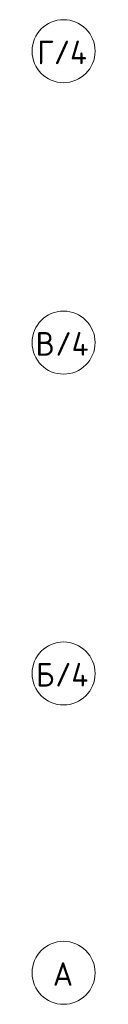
# Model space of a CAD drawing. Header units: millimetres. Extents: x 93132 to 156147, y -10965 to 65044.
# Tile 21 of 58: x 134554 to 135344, y -400 to 12100. Entities that reach past the tile are written whole.
import ezdxf

# ---------------------------------------------------------------- set-up
doc = ezdxf.new("R2010")
doc.units = ezdxf.units.MM
doc.layers.add('S-GRID-IDEN', color=7, linetype='Continuous', lineweight=5)
doc.styles.add('GOST Common_1', font='GOST_Common.ttf', dxfattribs={"height": 300})

# ---------------------------------------------------------------- blocks, each defined once
blk = doc.blocks.new('Ось сетки - 8_0 мм-31302--01_Подвал_МП_часть Г')
at = {"layer": 'S-GRID-IDEN'}
blk.add_circle((0, 0), 4, dxfattribs=at)

msp = doc.modelspace()

# ---------------------------------------------------------------- block references
at = {"layer": 'S-GRID-IDEN', "xscale": 99.99999999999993, "yscale": 99.99999999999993, "zscale": 99.99999999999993, "rotation": 89.99999999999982}
for p in [(134943.645795, 11700), (134943.645795, 8000), (134943.645795, 3800), (134943.645795, 0)]:
    msp.add_blockref('Ось сетки - 8_0 мм-31302--01_Подвал_МП_часть Г', p, dxfattribs=at)

# ---------------------------------------------------------------- texts
at = {"layer": 'S-GRID-IDEN', "char_height": 300, "attachment_point": 1, "style": 'GOST Common_1'}
for s, insert, width in [('\\fGOST Common|b0|i0|c204|p34|;Г', (134608.725313, 11834.544597), 256.54), ('/4', (134820.39198, 11834.544597), 553.164375), ('\\fGOST Common|b0|i0|c204|p34|;В', (134588.725313, 8134.544597), 304.64125), ('/4', (134840.07948, 8134.544597), 553.164375), ('\\fGOST Common|b0|i0|c204|p34|;Б', (134592.225313, 3934.544597), 296.624375), ('/4', (134836.964896, 3934.544597), 553.164375), ('\\fGOST Common|b0|i0|c204|p34|;А', (134807.225313, 134.544597), 328.691875)]:
    msp.add_mtext(s, dxfattribs=dict(at, insert=insert, width=width))

doc.saveas('drawing.dxf')
